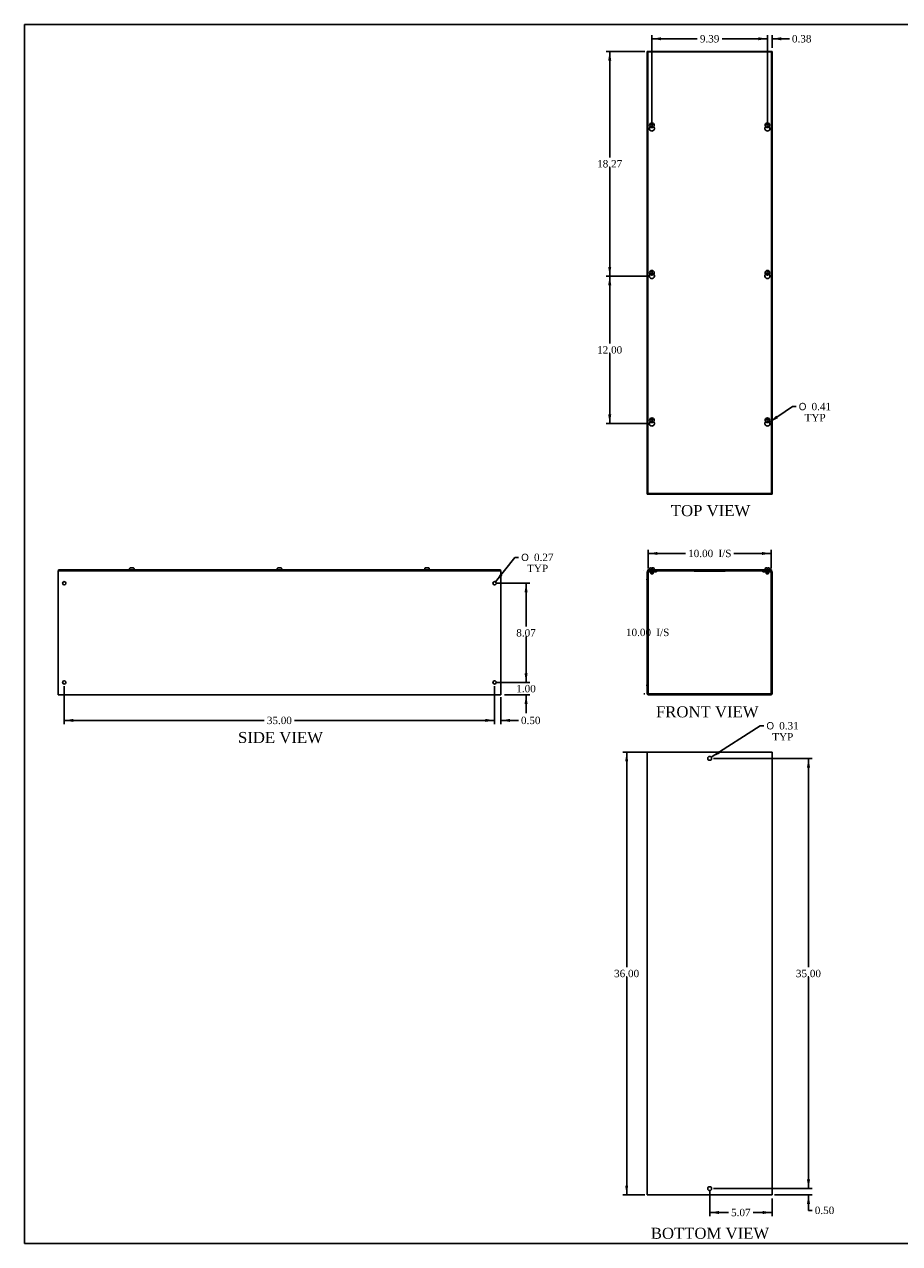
# Model space of a CAD drawing. Header units: inches. Extents: x 1 to 150, y -1 to 99.
# Tile 1 of 4: x 1 to 72, y 0 to 99. Entities that reach past the tile are written whole.
import ezdxf
from ezdxf.enums import TextEntityAlignment as Align

# ---------------------------------------------------------------- set-up
doc = ezdxf.new("R2010")
doc.units = ezdxf.units.IN
doc.header["$MEASUREMENT"] = 0
for name, color, linetype in [('COM56317-5', 7, 'Continuous'), ('COM56350-5', 7, 'Continuous'), ('Default', 7, 'Continuous'), ('QLB20316', 7, 'Continuous'), ('SCS19515', 7, 'Continuous')]:
    doc.layers.add(name, color=color, linetype=linetype)
doc.styles.add('SEACAD_Solid_Edge_ANSI1_Symbols', font='txt')
doc.styles.add('SEACAD_Times_New_Roman', font='times.ttf')
doc.dimstyles.new('HAMMOND_(STH_-_120x80)', dxfattribs={"dimtxt": 0.6, "dimasz": 0.75, "dimexe": 0.3, "dimexo": 0.3, "dimgap": 0.15, "dimtad": 0, "dimtih": 1, "dimtoh": 1, "dimzin": 0, "dimdsep": 46, "dimtxsty": 'SEACAD_Times_New_Roman', "dimblk1": '_SE_FILLED', "dimblk2": '_SE_FILLED', "dimsah": 1, "dimcen": 0.3, "dimadec": 0, "dimazin": 0, "dimtfac": 0.8, "dimtofl": 0, "dimtmove": 0, "dimatfit": 3, "dimfxl": 1, "dimtolj": 1, "dimtzin": 0, "dimarcsym": 0})

# ---------------------------------------------------------------- blocks, each defined once
blk = doc.blocks.new('SE')
at = {"layer": 'COM56317-5', "color": 7, "linetype": 'Continuous'}
for p, q in [((51.324, 55.11), (61.405, 55.11)), ((51.324, 55.032), (51.324, 55.11)), ((51.324, 55.032), (51.4, 55.032)), ((51.542, 55.032), (61.186, 55.032)), ((61.328, 55.032), (61.405, 55.032)), ((61.405, 55.032), (61.405, 55.11))]:
    blk.add_line(p, q, dxfattribs=at)
at = {"layer": 'COM56350-5', "color": 7, "linetype": 'Continuous'}
for p, q in [((51.292, 45.068), (51.292, 54.924)), ((51.364, 45.068), (51.364, 54.924)), ((51.4, 55.032), (51.542, 55.032)), ((51.4, 54.96), (51.542, 54.96)), ((51.542, 54.96), (51.542, 55.032)), ((51.542, 54.96), (52.042, 54.96)), ((52.042, 54.96), (52.042, 55.032)), ((60.686, 55.032), (60.686, 54.96)), ((60.686, 54.96), (61.186, 54.96)), ((61.186, 55.032), (61.328, 55.032)), ((61.186, 54.96), (61.186, 55.032)), ((61.186, 54.96), (61.328, 54.96)), ((61.364, 54.924), (61.364, 45.068)), ((61.436, 54.924), (61.436, 45.068)), ((51.4, 45.032), (61.328, 45.032)), ((51.4, 44.96), (61.328, 44.96))]:
    blk.add_line(p, q, dxfattribs=at)
for centre, radius, start, end in [((51.4, 54.924), 0.108, 90, 180), ((51.4, 54.924), 0.036, 90, 180), ((61.328, 54.924), 0.108, 0, 90), ((61.328, 54.924), 0.036, 0, 90), ((51.4, 45.068), 0.108, 180, 270), ((51.4, 45.068), 0.036, 180, 270), ((61.328, 45.068), 0.108, 270, 0), ((61.328, 45.068), 0.036, 270, 0)]:
    blk.add_arc(centre, radius, start, end, dxfattribs=at)
at = {"layer": 'QLB20316', "color": 7, "linetype": 'Continuous'}
for p, q in [((55.114, 55.032), (55.114, 55.002)), ((55.114, 55.002), (55.489, 55.002)), ((55.489, 55.002), (57.239, 55.002)), ((57.239, 55.002), (57.614, 55.002)), ((57.614, 55.032), (57.614, 55.002))]:
    blk.add_line(p, q, dxfattribs=at)
at = {"layer": 'SCS19515', "color": 7, "linetype": 'Continuous'}
for p, q in [((51.48, 55.195), (51.48, 55.135)), ((51.637, 55.285), (51.57, 55.285)), ((51.572, 54.96), (51.572, 54.828)), ((51.762, 54.828), (51.572, 54.828)), ((51.572, 54.828), (51.602, 54.798)), ((51.602, 54.798), (51.732, 54.798)), ((51.637, 55.285), (51.637, 55.21)), ((51.697, 55.21), (51.637, 55.21)), ((51.697, 55.285), (51.765, 55.285)), ((51.697, 55.21), (51.697, 55.285)), ((51.732, 54.798), (51.762, 54.828)), ((51.762, 54.828), (51.762, 54.96)), ((51.855, 55.135), (51.855, 55.195)), ((60.874, 55.195), (60.874, 55.135)), ((61.031, 55.285), (60.964, 55.285)), ((60.966, 54.96), (60.966, 54.828)), ((61.156, 54.828), (60.966, 54.828)), ((60.966, 54.828), (60.996, 54.798)), ((60.996, 54.798), (61.126, 54.798)), ((61.031, 55.285), (61.031, 55.21)), ((61.091, 55.21), (61.031, 55.21)), ((61.159, 55.285), (61.091, 55.285)), ((61.091, 55.21), (61.091, 55.285)), ((61.126, 54.798), (61.156, 54.828)), ((61.156, 54.828), (61.156, 54.96)), ((61.249, 55.135), (61.249, 55.195))]:
    blk.add_line(p, q, dxfattribs=at)
for centre, radius, start, end in [((51.57, 55.195), 0.09, 90, 180), ((51.505, 55.135), 0.025, 180, 270), ((51.765, 55.195), 0.09, 0, 90), ((51.83, 55.135), 0.025, 270, 0), ((60.964, 55.195), 0.09, 90, 180), ((60.899, 55.135), 0.025, 180, 270), ((61.159, 55.195), 0.09, 0, 90), ((61.224, 55.135), 0.025, 270, 0)]:
    blk.add_arc(centre, radius, start, end, dxfattribs=at)
blk = doc.blocks.new('SE1')
at = {"layer": 'COM56317-5', "color": 7, "linetype": 'Continuous'}
for p, q in [((51.324, 97.258), (51.324, 61.32)), ((61.405, 97.258), (51.324, 97.258)), ((61.405, 61.32), (61.405, 97.258)), ((51.324, 61.32), (61.405, 61.32))]:
    blk.add_line(p, q, dxfattribs=at)
for centre in [(51.667, 91.017), (61.061, 91.017), (51.667, 79.017), (61.061, 79.017), (51.667, 67.017), (61.061, 67.017)]:
    blk.add_arc(centre, 0.203, 133.55107, 46.44893, dxfattribs=at)
at = {"layer": 'COM56350-5', "color": 7, "linetype": 'Continuous'}
for p, q in [((51.292, 61.289), (51.292, 97.289)), ((51.4, 97.289), (51.292, 97.289)), ((51.542, 97.289), (51.4, 97.289)), ((61.186, 97.289), (51.542, 97.289)), ((51.542, 97.258), (51.542, 97.289)), ((61.328, 97.289), (61.186, 97.289)), ((61.186, 97.289), (61.186, 97.258)), ((61.436, 97.289), (61.328, 97.289)), ((61.436, 97.289), (61.436, 61.289)), ((51.292, 61.289), (51.4, 61.289)), ((51.4, 61.289), (51.542, 61.289)), ((51.542, 61.289), (51.542, 61.32)), ((51.542, 61.289), (61.186, 61.289)), ((61.186, 61.32), (61.186, 61.289)), ((61.186, 61.289), (61.328, 61.289)), ((61.328, 61.289), (61.436, 61.289))]:
    blk.add_line(p, q, dxfattribs=at)
at = {"layer": 'SCS19515', "color": 7, "linetype": 'Continuous'}
for p, q in [((51.588, 91.289), (51.637, 91.338)), ((51.637, 91.24), (51.588, 91.289)), ((51.637, 91.473), (51.637, 91.382)), ((51.637, 91.382), (51.637, 91.338)), ((51.697, 91.382), (51.697, 91.473)), ((51.697, 91.338), (51.697, 91.382)), ((51.697, 91.338), (51.747, 91.289)), ((51.747, 91.289), (51.697, 91.24)), ((60.982, 91.289), (61.031, 91.338)), ((61.031, 91.24), (60.982, 91.289)), ((61.031, 91.473), (61.031, 91.382)), ((61.031, 91.382), (61.031, 91.338)), ((61.091, 91.382), (61.091, 91.473)), ((61.091, 91.338), (61.091, 91.382)), ((61.091, 91.338), (61.141, 91.289)), ((61.141, 91.289), (61.091, 91.24)), ((51.637, 91.24), (51.637, 91.196)), ((51.637, 91.196), (51.637, 91.105)), ((51.697, 91.196), (51.697, 91.24)), ((51.697, 91.105), (51.697, 91.196)), ((61.031, 91.24), (61.031, 91.196)), ((61.031, 91.196), (61.031, 91.105)), ((61.091, 91.196), (61.091, 91.24)), ((61.091, 91.105), (61.091, 91.196)), ((51.637, 79.473), (51.637, 79.382)), ((51.637, 79.382), (51.637, 79.338)), ((51.697, 79.382), (51.697, 79.473)), ((51.697, 79.338), (51.697, 79.382)), ((61.031, 79.473), (61.031, 79.382)), ((61.031, 79.382), (61.031, 79.338)), ((61.091, 79.382), (61.091, 79.473)), ((61.091, 79.338), (61.091, 79.382)), ((51.588, 79.289), (51.637, 79.338)), ((51.637, 79.24), (51.588, 79.289)), ((51.637, 79.24), (51.637, 79.196)), ((51.637, 79.196), (51.637, 79.105)), ((51.697, 79.338), (51.747, 79.289)), ((51.747, 79.289), (51.697, 79.24)), ((51.697, 79.196), (51.697, 79.24)), ((51.697, 79.105), (51.697, 79.196)), ((60.982, 79.289), (61.031, 79.338)), ((61.031, 79.24), (60.982, 79.289)), ((61.031, 79.24), (61.031, 79.196)), ((61.031, 79.196), (61.031, 79.105)), ((61.091, 79.338), (61.141, 79.289)), ((61.141, 79.289), (61.091, 79.24)), ((61.091, 79.196), (61.091, 79.24)), ((61.091, 79.105), (61.091, 79.196)), ((51.637, 67.473), (51.637, 67.382)), ((51.697, 67.382), (51.697, 67.473)), ((61.031, 67.473), (61.031, 67.382)), ((61.091, 67.382), (61.091, 67.473)), ((51.588, 67.289), (51.637, 67.338)), ((51.637, 67.24), (51.588, 67.289)), ((51.637, 67.382), (51.637, 67.338)), ((51.637, 67.24), (51.637, 67.196)), ((51.637, 67.196), (51.637, 67.105)), ((51.697, 67.338), (51.697, 67.382)), ((51.697, 67.338), (51.747, 67.289)), ((51.747, 67.289), (51.697, 67.24)), ((51.697, 67.196), (51.697, 67.24)), ((51.697, 67.105), (51.697, 67.196)), ((60.982, 67.289), (61.031, 67.338)), ((61.031, 67.24), (60.982, 67.289)), ((61.031, 67.382), (61.031, 67.338)), ((61.031, 67.24), (61.031, 67.196)), ((61.031, 67.196), (61.031, 67.105)), ((61.091, 67.338), (61.091, 67.382)), ((61.091, 67.338), (61.141, 67.289)), ((61.141, 67.289), (61.091, 67.24)), ((61.091, 67.196), (61.091, 67.24)), ((61.091, 67.105), (61.091, 67.196))]:
    blk.add_line(p, q, dxfattribs=at)
for centre in [(51.667, 91.289), (61.061, 91.289), (51.667, 79.289), (61.061, 79.289), (51.667, 67.289), (61.061, 67.289)]:
    blk.add_circle(centre, 0.187, dxfattribs=at)
for centre, start, end in [((51.667, 91.289), 80.73033, 99.26967), ((61.061, 91.289), 80.73033, 99.26967), ((51.667, 91.289), 260.73033, 279.26967), ((61.061, 91.289), 260.73033, 279.26967), ((51.667, 79.289), 80.73033, 99.26967), ((61.061, 79.289), 80.73033, 99.26967), ((51.667, 79.289), 260.73033, 279.26967), ((61.061, 79.289), 260.73033, 279.26967), ((51.667, 67.289), 80.73033, 99.26967), ((61.061, 67.289), 80.73033, 99.26967), ((51.667, 67.289), 260.73033, 279.26967), ((61.061, 67.289), 260.73033, 279.26967)]:
    blk.add_arc(centre, 0.186, start, end, dxfattribs=at)
blk = doc.blocks.new('SE2')
at = {"layer": 'COM56350-5', "color": 7, "linetype": 'Continuous'}
for p, q in [((51.292, 40.286), (51.4, 40.286)), ((51.292, 4.286), (51.292, 40.286)), ((51.4, 40.286), (61.328, 40.286)), ((61.328, 40.286), (61.436, 40.286)), ((61.436, 40.286), (61.436, 4.286)), ((51.4, 4.286), (51.292, 4.286)), ((61.328, 4.286), (51.4, 4.286)), ((61.436, 4.286), (61.328, 4.286))]:
    blk.add_line(p, q, dxfattribs=at)
for centre in [(56.364, 39.786), (56.364, 4.786)]:
    blk.add_circle(centre, 0.156, dxfattribs=at)
blk = doc.blocks.new('SE4')
at = {"layer": 'COM56317-5', "color": 7, "linetype": 'Continuous'}
for p, q in [((3.41, 55.11), (39.347, 55.11)), ((3.41, 55.032), (3.41, 55.11)), ((3.41, 55.032), (39.347, 55.032)), ((39.347, 55.032), (39.347, 55.11))]:
    blk.add_line(p, q, dxfattribs=at)
at = {"layer": 'COM56350-5', "color": 7, "linetype": 'Continuous'}
for p, q in [((3.378, 55.032), (3.41, 55.032)), ((3.378, 55.032), (3.378, 54.924)), ((3.378, 54.924), (3.378, 45.068)), ((39.347, 55.032), (39.378, 55.032)), ((39.378, 54.924), (39.378, 55.032)), ((39.378, 45.068), (39.378, 54.924)), ((3.378, 44.96), (3.378, 45.068)), ((39.378, 44.96), (3.378, 44.96)), ((39.378, 45.068), (39.378, 44.96))]:
    blk.add_line(p, q, dxfattribs=at)
for centre in [(3.878, 54.032), (38.878, 54.032), (3.878, 45.96), (38.878, 45.96)]:
    blk.add_circle(centre, 0.133, dxfattribs=at)
at = {"layer": 'SCS19515', "color": 7, "linetype": 'Continuous'}
for p, q in [((9.191, 55.195), (9.191, 55.135)), ((9.195, 55.21), (9.192, 55.21)), ((9.286, 55.285), (9.471, 55.285)), ((9.562, 55.21), (9.565, 55.21)), ((9.566, 55.135), (9.566, 55.195)), ((21.191, 55.195), (21.191, 55.135)), ((21.195, 55.21), (21.192, 55.21)), ((21.286, 55.285), (21.471, 55.285)), ((21.565, 55.21), (21.562, 55.21)), ((21.566, 55.135), (21.566, 55.195)), ((33.191, 55.195), (33.191, 55.135)), ((33.195, 55.21), (33.192, 55.21)), ((33.286, 55.285), (33.471, 55.285)), ((33.562, 55.21), (33.565, 55.21)), ((33.566, 55.135), (33.566, 55.195))]:
    blk.add_line(p, q, dxfattribs=at)
for centre, radius, start, end in [((9.281, 55.195), 0.09, 170.40593, 180), ((9.216, 55.135), 0.025, 180, 270), ((9.541, 55.135), 0.025, 270, 0), ((9.476, 55.195), 0.09, 0, 9.59407), ((21.281, 55.195), 0.09, 170.40593, 180), ((21.216, 55.135), 0.025, 180, 270), ((21.541, 55.135), 0.025, 270, 0), ((21.476, 55.195), 0.09, 0, 9.59407), ((33.281, 55.195), 0.09, 170.40593, 180), ((33.216, 55.135), 0.025, 180, 270), ((33.541, 55.135), 0.025, 270, 0), ((33.476, 55.195), 0.09, 0, 9.59407)]:
    blk.add_arc(centre, radius, start, end, dxfattribs=at)
for points in [[(9.195, 55.21), (9.195, 55.216), (9.197, 55.221), (9.201, 55.231), (9.203, 55.236), (9.208, 55.245), (9.211, 55.249), (9.218, 55.258), (9.222, 55.261), (9.23, 55.268), (9.235, 55.271), (9.244, 55.276), (9.249, 55.278), (9.259, 55.282), (9.264, 55.283), (9.275, 55.285), (9.28, 55.285), (9.286, 55.285)], [(9.471, 55.285), (9.476, 55.285), (9.482, 55.285), (9.492, 55.283), (9.498, 55.282), (9.508, 55.278), (9.513, 55.276), (9.522, 55.271), (9.526, 55.268), (9.535, 55.261), (9.538, 55.257), (9.545, 55.249), (9.549, 55.245), (9.554, 55.236), (9.556, 55.231), (9.56, 55.221), (9.561, 55.216), (9.562, 55.21)], [(21.195, 55.21), (21.195, 55.216), (21.197, 55.221), (21.201, 55.231), (21.203, 55.236), (21.208, 55.245), (21.211, 55.249), (21.218, 55.258), (21.222, 55.261), (21.23, 55.268), (21.235, 55.271), (21.244, 55.276), (21.249, 55.278), (21.259, 55.282), (21.264, 55.283), (21.275, 55.285), (21.28, 55.285), (21.286, 55.285)], [(21.471, 55.285), (21.476, 55.285), (21.482, 55.285), (21.492, 55.283), (21.498, 55.282), (21.508, 55.278), (21.513, 55.276), (21.522, 55.271), (21.526, 55.268), (21.535, 55.261), (21.538, 55.257), (21.545, 55.249), (21.549, 55.245), (21.554, 55.236), (21.556, 55.231), (21.56, 55.221), (21.561, 55.216), (21.562, 55.21)], [(33.195, 55.21), (33.195, 55.216), (33.197, 55.221), (33.201, 55.231), (33.203, 55.236), (33.208, 55.245), (33.211, 55.249), (33.218, 55.258), (33.222, 55.261), (33.23, 55.268), (33.235, 55.271), (33.244, 55.276), (33.249, 55.278), (33.259, 55.282), (33.264, 55.283), (33.275, 55.285), (33.28, 55.285), (33.286, 55.285)], [(33.471, 55.285), (33.476, 55.285), (33.482, 55.285), (33.492, 55.283), (33.498, 55.282), (33.508, 55.278), (33.513, 55.276), (33.522, 55.271), (33.526, 55.268), (33.535, 55.261), (33.538, 55.257), (33.545, 55.249), (33.549, 55.245), (33.554, 55.236), (33.556, 55.231), (33.56, 55.221), (33.561, 55.216), (33.562, 55.21)]]:
    blk.add_open_spline(points, degree=3, knots=[0, 0, 0, 0, 0.125, 0.125, 0.25, 0.25, 0.375, 0.375, 0.5, 0.5, 0.625, 0.625, 0.75, 0.75, 0.875, 0.875, 1, 1, 1, 1], dxfattribs=at)
blk = doc.blocks.new('DMBLK1263')
at = {"layer": 'Default', "linetype": 'Continuous', "transparency": 16777216}
for points in [[(52.114, 56.58), (51.364, 56.455), (52.114, 56.33)], [(60.614, 56.58), (60.614, 56.33), (61.364, 56.455)]]:
    blk.add_hatch(color=7, dxfattribs=at).paths.add_polyline_path(points)
at = {"layer": 'Default', "color": 7, "linetype": 'Continuous', "transparency": 16777216}
for p, q in [((51.364, 55.224), (51.364, 56.755)), ((61.364, 55.224), (61.364, 56.755)), ((51.364, 56.455), (54.402, 56.455)), ((58.327, 56.455), (61.364, 56.455))]:
    blk.add_line(p, q, dxfattribs=at)
at = {"layer": 'Default', "color": 7, "linetype": 'Continuous', "transparency": 16777216, "style": 'SEACAD_Times_New_Roman'}
for s, p in [('10.00', (54.612, 56.755)), ('I/S', (57.079, 56.755))]:
    blk.add_text(s, height=0.6, dxfattribs=at).set_placement(p, align=Align.TOP_LEFT)
blk = doc.blocks.new('_SE_FILLED')
at = {"color": 0}
blk.add_line((0, 0), (-1, 0), dxfattribs=at)
blk.add_solid([(0, 0), (-1, -0.1665), (-1, 0.1665), (0, 0)], dxfattribs=at)
blk = doc.blocks.new('DMBLK1264')
at = {"layer": 'Default', "linetype": 'Continuous', "transparency": 16777216}
for points in [[(51.184, 54.282), (51.434, 54.282), (51.309, 55.032)], [(51.184, 45.782), (51.309, 45.032), (51.434, 45.782)]]:
    blk.add_hatch(color=7, dxfattribs=at).paths.add_polyline_path(points)
at = {"layer": 'Default', "color": 7, "linetype": 'Continuous', "transparency": 16777216}
for p, q in [((51.024, 55.032), (51.009, 55.032)), ((51.309, 55.032), (51.309, 50.542)), ((51.309, 49.732), (51.309, 45.032)), ((51.1, 45.032), (51.009, 45.032))]:
    blk.add_line(p, q, dxfattribs=at)
at = {"layer": 'Default', "color": 7, "linetype": 'Continuous', "transparency": 16777216, "style": 'SEACAD_Times_New_Roman'}
for s, p in [('10.00', (49.557, 50.332)), ('I/S', (52.024, 50.332))]:
    blk.add_text(s, height=0.6, dxfattribs=at).set_placement(p, align=Align.TOP_LEFT)
blk = doc.blocks.new('DMBLK1265')
at = {"layer": 'Default', "linetype": 'Continuous', "transparency": 16777216}
for points in [[(49.49, 39.536), (49.74, 39.536), (49.615, 40.286)], [(49.49, 5.036), (49.615, 4.286), (49.74, 5.036)]]:
    blk.add_hatch(color=7, dxfattribs=at).paths.add_polyline_path(points)
at = {"layer": 'Default', "color": 7, "linetype": 'Continuous', "transparency": 16777216}
for p, q in [((56.064, 40.286), (49.315, 40.286)), ((49.615, 22.796), (49.615, 40.286)), ((49.615, 4.286), (49.615, 21.986)), ((51.1, 4.286), (49.315, 4.286))]:
    blk.add_line(p, q, dxfattribs=at)
at = {"layer": 'Default', "color": 7, "linetype": 'Continuous', "transparency": 16777216, "style": 'SEACAD_Times_New_Roman'}
blk.add_text('36.00', height=0.6, dxfattribs=at).set_placement((48.591, 22.586), align=Align.TOP_LEFT)
blk = doc.blocks.new('DMBLK1266')
at = {"layer": 'Default', "linetype": 'Continuous', "transparency": 16777216}
for points in [[(57.114, 2.718), (57.114, 2.968), (56.364, 2.843)], [(60.686, 2.718), (61.436, 2.843), (60.686, 2.968)]]:
    blk.add_hatch(color=7, dxfattribs=at).paths.add_polyline_path(points)
at = {"layer": 'Default', "color": 7, "linetype": 'Continuous', "transparency": 16777216}
for p, q in [((56.364, 4.642), (56.364, 2.543)), ((61.436, 3.986), (61.436, 2.543)), ((57.894, 2.843), (56.364, 2.843)), ((61.436, 2.843), (59.907, 2.843))]:
    blk.add_line(p, q, dxfattribs=at)
at = {"layer": 'Default', "color": 7, "linetype": 'Continuous', "transparency": 16777216, "style": 'SEACAD_Times_New_Roman'}
blk.add_text('5.07', height=0.6, dxfattribs=at).set_placement((58.104, 3.143), align=Align.TOP_LEFT)
blk = doc.blocks.new('DMBLK1267')
at = {"layer": 'Default', "linetype": 'Continuous', "transparency": 16777216}
for points in [[(48.112, 96.539), (48.362, 96.539), (48.237, 97.289)], [(48.112, 79.767), (48.237, 79.017), (48.362, 79.767)]]:
    blk.add_hatch(color=7, dxfattribs=at).paths.add_polyline_path(points)
at = {"layer": 'Default', "color": 7, "linetype": 'Continuous', "transparency": 16777216}
for p, q in [((51.1, 97.289), (47.937, 97.289)), ((48.237, 97.289), (48.237, 88.663)), ((48.237, 87.853), (48.237, 79.017)), ((51.367, 79.017), (47.937, 79.017))]:
    blk.add_line(p, q, dxfattribs=at)
at = {"layer": 'Default', "color": 7, "linetype": 'Continuous', "transparency": 16777216, "style": 'SEACAD_Times_New_Roman'}
blk.add_text('18.27', height=0.6, dxfattribs=at).set_placement((47.213, 88.453), align=Align.TOP_LEFT)
blk = doc.blocks.new('DMBLK1268')
at = {"layer": 'Default', "linetype": 'Continuous', "transparency": 16777216}
for points in [[(48.112, 78.267), (48.362, 78.267), (48.237, 79.017)], [(48.112, 67.767), (48.237, 67.017), (48.362, 67.767)]]:
    blk.add_hatch(color=7, dxfattribs=at).paths.add_polyline_path(points)
at = {"layer": 'Default', "color": 7, "linetype": 'Continuous', "transparency": 16777216}
for p, q in [((51.367, 79.017), (47.937, 79.017)), ((48.237, 73.527), (48.237, 79.017)), ((48.237, 67.017), (48.237, 72.717)), ((51.367, 67.017), (47.937, 67.017))]:
    blk.add_line(p, q, dxfattribs=at)
at = {"layer": 'Default', "color": 7, "linetype": 'Continuous', "transparency": 16777216, "style": 'SEACAD_Times_New_Roman'}
blk.add_text('12.00', height=0.6, dxfattribs=at).set_placement((47.213, 73.317), align=Align.TOP_LEFT)
blk = doc.blocks.new('DMBLK1269')
at = {"layer": 'Default', "linetype": 'Continuous', "transparency": 16777216}
blk.add_hatch(color=7, dxfattribs=at).paths.add_polyline_path([(61.778, 67.658), (61.229, 67.131), (61.919, 67.451)])
at = {"layer": 'Default', "color": 7, "linetype": 'Continuous', "transparency": 16777216}
for p, q in [((61.229, 67.131), (63.095, 68.406)), ((63.095, 68.406), (63.395, 68.406))]:
    blk.add_line(p, q, dxfattribs=at)
for s, style, p in [('O', 'SEACAD_Solid_Edge_ANSI1_Symbols', (63.605, 68.706)), ('0.41', 'SEACAD_Times_New_Roman', (64.649, 68.706)), ('TYP', 'SEACAD_Times_New_Roman', (64.085, 67.806))]:
    blk.add_text(s, height=0.6, dxfattribs=dict(at, style=style)).set_placement(p, align=Align.TOP_LEFT)
blk = doc.blocks.new('DMBLK1270')
at = {"layer": 'Default', "linetype": 'Continuous', "transparency": 16777216}
for points in [[(41.561, 46.71), (41.311, 46.71), (41.436, 45.96)], [(41.561, 44.21), (41.436, 44.96), (41.311, 44.21)]]:
    blk.add_hatch(color=7, dxfattribs=at).paths.add_polyline_path(points)
at = {"layer": 'Default', "color": 7, "linetype": 'Continuous', "transparency": 16777216}
for p, q in [((41.436, 45.96), (41.436, 47.46)), ((39.045, 45.96), (41.736, 45.96)), ((39.678, 44.96), (41.736, 44.96)), ((41.436, 43.46), (41.436, 44.96))]:
    blk.add_line(p, q, dxfattribs=at)
at = {"layer": 'Default', "color": 7, "linetype": 'Continuous', "transparency": 16777216, "style": 'SEACAD_Times_New_Roman'}
blk.add_text('1.00', height=0.6, dxfattribs=at).set_placement((40.639, 45.76), align=Align.TOP_LEFT)
blk = doc.blocks.new('DMBLK1275')
at = {"layer": 'Default', "linetype": 'Continuous', "transparency": 16777216}
for points in [[(41.561, 53.282), (41.436, 54.032), (41.311, 53.282)], [(41.561, 46.71), (41.311, 46.71), (41.436, 45.96)]]:
    blk.add_hatch(color=7, dxfattribs=at).paths.add_polyline_path(points)
at = {"layer": 'Default', "color": 7, "linetype": 'Continuous', "transparency": 16777216}
for p, q in [((39.045, 54.032), (41.736, 54.032)), ((41.436, 54.032), (41.436, 50.506)), ((41.436, 49.696), (41.436, 45.96)), ((39.045, 45.96), (41.736, 45.96))]:
    blk.add_line(p, q, dxfattribs=at)
at = {"layer": 'Default', "color": 7, "linetype": 'Continuous', "transparency": 16777216, "style": 'SEACAD_Times_New_Roman'}
blk.add_text('8.07', height=0.6, dxfattribs=at).set_placement((40.639, 50.296), align=Align.TOP_LEFT)
blk = doc.blocks.new('DMBLK1276')
at = {"layer": 'Default', "linetype": 'Continuous', "transparency": 16777216}
for points in [[(60.311, 98.448), (60.311, 98.198), (61.061, 98.323)], [(62.186, 98.448), (61.436, 98.323), (62.186, 98.198)]]:
    blk.add_hatch(color=7, dxfattribs=at).paths.add_polyline_path(points)
at = {"layer": 'Default', "color": 7, "linetype": 'Continuous', "transparency": 16777216}
for p, q in [((61.061, 98.323), (59.561, 98.323)), ((61.061, 91.317), (61.061, 98.623)), ((61.436, 97.589), (61.436, 98.623)), ((62.544, 98.323), (61.436, 98.323)), ((62.544, 98.323), (62.844, 98.323))]:
    blk.add_line(p, q, dxfattribs=at)
at = {"layer": 'Default', "color": 7, "linetype": 'Continuous', "transparency": 16777216, "style": 'SEACAD_Times_New_Roman'}
blk.add_text('0.38', height=0.6, dxfattribs=at).set_placement((63.054, 98.623), align=Align.TOP_LEFT)
blk = doc.blocks.new('DMBLK1277')
at = {"layer": 'Default', "linetype": 'Continuous', "transparency": 16777216}
for points in [[(52.417, 98.448), (51.667, 98.323), (52.417, 98.198)], [(60.311, 98.448), (60.311, 98.198), (61.061, 98.323)]]:
    blk.add_hatch(color=7, dxfattribs=at).paths.add_polyline_path(points)
at = {"layer": 'Default', "color": 7, "linetype": 'Continuous', "transparency": 16777216}
for p, q in [((51.667, 91.317), (51.667, 98.623)), ((55.358, 98.323), (51.667, 98.323)), ((61.061, 98.323), (57.371, 98.323)), ((61.061, 91.317), (61.061, 98.623))]:
    blk.add_line(p, q, dxfattribs=at)
at = {"layer": 'Default', "color": 7, "linetype": 'Continuous', "transparency": 16777216, "style": 'SEACAD_Times_New_Roman'}
blk.add_text('9.39', height=0.6, dxfattribs=at).set_placement((55.568, 98.623), align=Align.TOP_LEFT)
blk = doc.blocks.new('DMBLK1278')
at = {"layer": 'Default', "linetype": 'Continuous', "transparency": 16777216}
for points in [[(38.128, 42.748), (38.878, 42.873), (38.128, 42.998)], [(40.128, 42.748), (40.128, 42.998), (39.378, 42.873)]]:
    blk.add_hatch(color=7, dxfattribs=at).paths.add_polyline_path(points)
at = {"layer": 'Default', "color": 7, "linetype": 'Continuous', "transparency": 16777216}
for p, q in [((38.878, 45.66), (38.878, 42.573)), ((39.378, 44.768), (39.378, 42.573)), ((38.878, 42.873), (37.378, 42.873)), ((40.511, 42.873), (39.378, 42.873)), ((40.511, 42.873), (40.811, 42.873))]:
    blk.add_line(p, q, dxfattribs=at)
at = {"layer": 'Default', "color": 7, "linetype": 'Continuous', "transparency": 16777216, "style": 'SEACAD_Times_New_Roman'}
blk.add_text('0.50', height=0.6, dxfattribs=at).set_placement((41.021, 43.173), align=Align.TOP_LEFT)
blk = doc.blocks.new('DMBLK1279')
at = {"layer": 'Default', "linetype": 'Continuous', "transparency": 16777216}
for points in [[(4.628, 42.748), (4.628, 42.998), (3.878, 42.873)], [(38.128, 42.748), (38.878, 42.873), (38.128, 42.998)]]:
    blk.add_hatch(color=7, dxfattribs=at).paths.add_polyline_path(points)
at = {"layer": 'Default', "color": 7, "linetype": 'Continuous', "transparency": 16777216}
for p, q in [((3.878, 45.66), (3.878, 42.573)), ((38.878, 45.66), (38.878, 42.573)), ((20.145, 42.873), (3.878, 42.873)), ((38.878, 42.873), (22.612, 42.873))]:
    blk.add_line(p, q, dxfattribs=at)
at = {"layer": 'Default', "color": 7, "linetype": 'Continuous', "transparency": 16777216, "style": 'SEACAD_Times_New_Roman'}
blk.add_text('35.00', height=0.6, dxfattribs=at).set_placement((20.355, 43.173), align=Align.TOP_LEFT)
blk = doc.blocks.new('DMBLK1280')
at = {"layer": 'Default', "linetype": 'Continuous', "transparency": 16777216}
for points in [[(64.525, 5.536), (64.275, 5.536), (64.4, 4.786)], [(64.525, 3.536), (64.4, 4.286), (64.275, 3.536)]]:
    blk.add_hatch(color=7, dxfattribs=at).paths.add_polyline_path(points)
at = {"layer": 'Default', "color": 7, "linetype": 'Continuous', "transparency": 16777216}
for p, q in [((64.4, 4.786), (64.4, 6.286)), ((56.664, 4.786), (64.7, 4.786)), ((61.628, 4.286), (64.7, 4.286)), ((64.4, 3.018), (64.4, 4.286)), ((64.4, 3.018), (64.7, 3.018))]:
    blk.add_line(p, q, dxfattribs=at)
at = {"layer": 'Default', "color": 7, "linetype": 'Continuous', "transparency": 16777216, "style": 'SEACAD_Times_New_Roman'}
blk.add_text('0.50', height=0.6, dxfattribs=at).set_placement((64.91, 3.318), align=Align.TOP_LEFT)
blk = doc.blocks.new('DMBLK1281')
at = {"layer": 'Default', "linetype": 'Continuous', "transparency": 16777216}
for points in [[(64.525, 39.036), (64.4, 39.786), (64.275, 39.036)], [(64.525, 5.536), (64.275, 5.536), (64.4, 4.786)]]:
    blk.add_hatch(color=7, dxfattribs=at).paths.add_polyline_path(points)
at = {"layer": 'Default', "color": 7, "linetype": 'Continuous', "transparency": 16777216}
for p, q in [((56.664, 39.786), (64.7, 39.786)), ((64.4, 22.796), (64.4, 39.786)), ((64.4, 4.786), (64.4, 21.986)), ((56.664, 4.786), (64.7, 4.786))]:
    blk.add_line(p, q, dxfattribs=at)
at = {"layer": 'Default', "color": 7, "linetype": 'Continuous', "transparency": 16777216, "style": 'SEACAD_Times_New_Roman'}
blk.add_text('35.00', height=0.6, dxfattribs=at).set_placement((63.376, 22.586), align=Align.TOP_LEFT)
blk = doc.blocks.new('DMBLK1282')
at = {"layer": 'Default', "linetype": 'Continuous', "transparency": 16777216}
blk.add_hatch(color=7, dxfattribs=at).paths.add_polyline_path([(57.057, 40.383), (56.496, 39.871), (57.193, 40.173)])
at = {"layer": 'Default', "color": 7, "linetype": 'Continuous', "transparency": 16777216}
for p, q in [((56.496, 39.871), (60.465, 42.439)), ((60.465, 42.439), (60.765, 42.439))]:
    blk.add_line(p, q, dxfattribs=at)
for s, style, p in [('O', 'SEACAD_Solid_Edge_ANSI1_Symbols', (60.975, 42.739)), ('0.31', 'SEACAD_Times_New_Roman', (62.019, 42.739)), ('TYP', 'SEACAD_Times_New_Roman', (61.454, 41.839))]:
    blk.add_text(s, height=0.6, dxfattribs=dict(at, style=style)).set_placement(p, align=Align.TOP_LEFT)
blk = doc.blocks.new('DMBLK1283')
at = {"layer": 'Default', "linetype": 'Continuous', "transparency": 16777216}
blk.add_hatch(color=7, dxfattribs=at).paths.add_polyline_path([(39.324, 54.805), (38.96, 54.137), (39.521, 54.651)])
at = {"layer": 'Default', "color": 7, "linetype": 'Continuous', "transparency": 16777216}
for p, q in [((38.96, 54.137), (40.527, 56.138)), ((40.527, 56.138), (40.827, 56.138))]:
    blk.add_line(p, q, dxfattribs=at)
for s, style, p in [('O', 'SEACAD_Solid_Edge_ANSI1_Symbols', (41.037, 56.438)), ('0.27', 'SEACAD_Times_New_Roman', (42.081, 56.438)), ('TYP', 'SEACAD_Times_New_Roman', (41.516, 55.538))]:
    blk.add_text(s, height=0.6, dxfattribs=dict(at, style=style)).set_placement(p, align=Align.TOP_LEFT)
blk = doc.blocks.new('BORDER')
at = {"layer": 'Default', "color": 7, "linetype": 'Continuous'}
for p, q in [((0, 27.86), (-41.86, 27.86)), ((-41.86, 27.86), (-41.86, 0)), ((-41.86, 0), (0, 0))]:
    blk.add_line(p, q, dxfattribs=at)

msp = doc.modelspace()

# ---------------------------------------------------------------- block references
at = {"layer": 'Default', "color": 7, "xscale": 3.56, "yscale": 3.56, "zscale": 3.56}
msp.add_blockref('BORDER', (149.664, 0.311), dxfattribs=at)
at = {"layer": 'Default'}
for name in ['SE1', 'SE4', 'SE', 'SE2']:
    msp.add_blockref(name, (0, 0), dxfattribs=at)

# ---------------------------------------------------------------- texts
at = {"layer": 'Default', "color": 7, "linetype": 'Continuous', "style": 'SEACAD_Times_New_Roman'}
for s, p in [('TOP VIEW', (53.208, 60.389)), ('FRONT VIEW', (51.996, 44.021)), ('SIDE VIEW', (18.009, 41.936)), ('BOTTOM VIEW', (51.576, 1.603))]:
    msp.add_text(s, height=0.9, dxfattribs=at).set_placement(p, align=Align.TOP_LEFT)

# ---------------------------------------------------------------- dimensions: what is measured, and where the dimension line sits
at = {"layer": 'Default', "color": 7, "linetype": 'Continuous'}
for base, p1, p2, picture, middle in [((51.667, 98.323), (61.061, 91.017), (51.667, 91.017), 'DMBLK1277', (56.364, 98.323)), ((3.878, 42.873), (38.878, 45.96), (3.878, 45.96), 'DMBLK1279', (21.378, 42.873)), ((56.364, 2.843), (61.436, 4.286), (56.364, 4.942), 'DMBLK1266', (58.9, 2.843))]:
    dim = msp.add_linear_dim(base=base, p1=p1, p2=p2, text='\\A1;<>', dimstyle='HAMMOND_(STH_-_120x80)', dxfattribs=at)
    dim.commit()
    dim.dimension.update_dxf_attribs({"geometry": picture, "text_midpoint": middle, "dimtype": 160})
for base, p1, p2, picture, middle in [((61.061486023, 98.323161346), (61.436486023, 97.28897126), (61.061486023, 91.01697126), 'DMBLK1276', (62.844074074, 98.323161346)), ((38.878, 42.873), (39.378, 45.068), (38.878, 45.96), 'DMBLK1278', (40.811, 42.873))]:
    dim = msp.add_linear_dim(base=base, p1=p1, p2=p2, text='\\A1;<>', dimstyle='HAMMOND_(STH_-_120x80)', override={"dimtmove": 1}, dxfattribs=at)
    dim.commit()
    dim.dimension.update_dxf_attribs({"geometry": picture, "text_midpoint": middle, "dimtype": 160})
for base, p1, p2, angle, text, picture, middle, dimtype in [((48.237, 79.017), (51.4, 97.289), (51.667, 79.017), 90, '\\A1;<>', 'DMBLK1267', (48.237, 88.153), 160), ((48.237, 67.017), (51.667, 67.017), (51.667, 79.017), 90, '\\A1;<>', 'DMBLK1268', (48.237, 73.017), 161), ((51.364, 56.455), (51.364, 54.924), (61.364, 54.924), 0, '\\A1;<> I/S', 'DMBLK1263', (56.364, 56.455), 161), ((51.309, 45.032), (61.405, 55.032), (61.328, 45.032), 90, '\\A1;<> I/S', 'DMBLK1264', (51.309, 50.032), 160), ((41.436, 54.032), (38.745, 54.032), (38.745, 45.96), 270, '\\A1;<>', 'DMBLK1275', (41.436, 49.996), 161), ((41.436, 45.96), (39.378, 44.96), (38.745, 45.96), 90, '\\A1;<>', 'DMBLK1270', (41.436, 45.46), 160), ((49.615, 40.286), (51.4, 4.286), (56.364, 40.286), 90, '\\A1;<>', 'DMBLK1265', (49.615, 22.286), 160), ((64.4, 4.786), (56.364, 4.786), (56.364, 39.786), 90, '\\A1;<>', 'DMBLK1281', (64.4, 22.286), 161)]:
    dim = msp.add_linear_dim(base=base, p1=p1, p2=p2, angle=angle, text=text, dimstyle='HAMMOND_(STH_-_120x80)', dxfattribs=at)
    dim.commit()
    dim.dimension.update_dxf_attribs({"geometry": picture, "text_midpoint": middle, "dimtype": dimtype})
for p1, p2, picture, middle in [((60.894, 66.902), (61.229, 67.131), 'DMBLK1269', (63.395, 68.406)), ((38.796, 53.928), (38.96, 54.137), 'DMBLK1283', (40.827, 56.138)), ((56.233, 39.701), (56.496, 39.871), 'DMBLK1282', (60.765, 42.439))]:
    dim = msp.add_diameter_dim_2p(p1=p1, p2=p2, text='\\A1;<>\\PTYP', dimstyle='HAMMOND_(STH_-_120x80)', dxfattribs=at)
    dim.commit()
    dim.dimension.update_dxf_attribs({"geometry": picture, "text_midpoint": middle, "dimtype": 163})
dim = msp.add_linear_dim(base=(64.4, 4.786), p1=(61.328, 4.286), p2=(56.364, 4.786), angle=90, text='\\A1;<>', dimstyle='HAMMOND_(STH_-_120x80)', override={"dimtmove": 1}, dxfattribs=at)
dim.commit()
dim.dimension.update_dxf_attribs({"geometry": 'DMBLK1280', "text_midpoint": (64.7, 3.018), "dimtype": 160})

doc.saveas('drawing.dxf')
